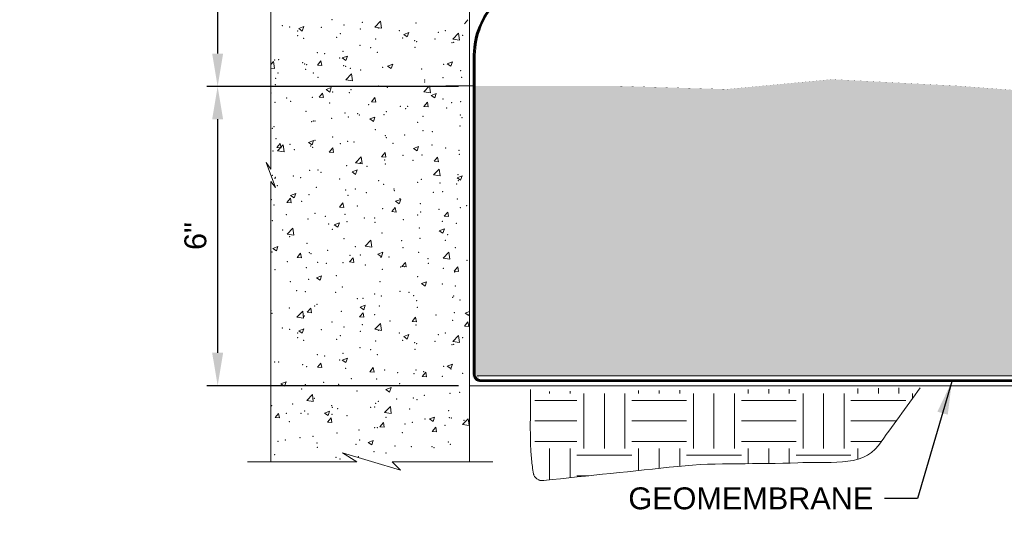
# Model space of a CAD drawing. Header units: inches. Extents: x -1135 to -511, y 39 to 358.
# Tile 13 of 26: x -870 to -802, y 216 to 251. Entities that reach past the tile are written whole.
import ezdxf

# ---------------------------------------------------------------- set-up
doc = ezdxf.new("R2010")
doc.units = ezdxf.units.IN
doc.header["$MEASUREMENT"] = 0
doc.layers.get('DefPoints').update_dxf_attribs({"lineweight": 0})
for name, color, linetype, lineweight in [('C-Detl-Grph-Wt 0', 4, 'Continuous', 0), ('G-ANNO-DIMS', 7, 'Continuous', 0), ('G-ANNO-MASK', 16, 'Continuous', 0), ('G-ANNO-NOTE', 4, 'Continuous', 30), ('G-ANNO-PATT', 250, 'Continuous', 0)]:
    doc.layers.add(name, color=color, linetype=linetype, lineweight=lineweight)
doc.layers.add('G-ANNO-NPLT', color=1, linetype='Continuous', lineweight=0, plot=False)
doc.styles.add("AEC_AC_05ArchDims-CC_1_1'", font='arial.ttf', dxfattribs={"height": 1.5})
doc.styles.add("AEC_AC_44Text-LeftTop_1_1'", font='arial.ttf', dxfattribs={"height": 1.5})
doc.styles.add('Style-Arial', font='arial.ttf')
doc.dimstyles.new("AEC_AC_05_Arch-Dims_1_1'", dxfattribs={"dimtxt": 1.5, "dimasz": 2.25, "dimexe": 0.75, "dimexo": 0.75, "dimgap": 0.75, "dimtad": 1, "dimdec": 4, "dimzin": 15, "dimdsep": 46, "dimlunit": 4, "dimtxsty": "AEC_AC_05ArchDims-CC_1_1'", "dimcen": 0.09, "dimclrd": 256, "dimclre": 256, "dimazin": 2, "dimtfac": 0.7, "dimtdec": 4, "dimtix": 1, "dimtmove": 1, "dimatfit": 3, "dimfxl": 1, "dimfrac": 1, "dimtolj": 1, "dimtzin": 15, "dimlwd": 30, "dimlwe": 30, "dimarcsym": 0})
doc.dimstyles.new("AEC_AC_44_Notes_1_1'", dxfattribs={"dimtxt": 1.5, "dimasz": 2.25, "dimexe": 0.75, "dimexo": 0.75, "dimgap": 0.75, "dimtad": 1, "dimjust": 1, "dimdec": 3, "dimzin": 15, "dimdsep": 46, "dimlunit": 5, "dimtxsty": "AEC_AC_44Text-LeftTop_1_1'", "dimblk": 'NONE', "dimcen": 0.09, "dimclrd": 256, "dimclre": 256, "dimazin": 2, "dimtfac": 0.7, "dimtdec": 3, "dimtmove": 1, "dimatfit": 1, "dimfxl": 1, "dimfrac": 1, "dimtolj": 1, "dimtzin": 15, "dimlwd": 30, "dimlwe": 30, "dimarcsym": 0})

# ---------------------------------------------------------------- blocks, each defined once
blk = doc.blocks.new('_None')
blk = doc.blocks.new('*D59')
at = {"layer": 'DefPoints', "color": 0, "transparency": 16777216}
for p in [(-838.785, 246.497), (-855.988, 226.005), (-838.757, 226.005, 0)]:
    blk.add_point(p, dxfattribs=at)
at = {"layer": 'G-ANNO-DIMS', "lineweight": 30, "transparency": 16777216}
for p, q in [((-839.535, 246.497), (-856.738, 246.497)), ((-855.988, 244.247), (-855.988, 228.255)), ((-839.507, 226.005), (-856.738, 226.005))]:
    blk.add_line(p, q, dxfattribs=at)
at = {"layer": 'G-ANNO-DIMS', "transparency": 16777216}
for points in [[(-856.363, 244.247), (-855.613, 244.247), (-855.988, 246.497)], [(-856.363, 228.255), (-855.613, 228.255), (-855.988, 226.005)]]:
    blk.add_solid(points, dxfattribs=at)
at = {"layer": 'G-ANNO-DIMS', "color": 0, "lineweight": 30, "transparency": 16777216, "insert": (-857.504, 236.251), "char_height": 1.5, "attachment_point": 5, "rotation": 90, "style": "AEC_AC_05ArchDims-CC_1_1'"}
blk.add_mtext('\\A1;6"', dxfattribs=at)
blk = doc.blocks.new('*D60')
at = {"layer": 'DefPoints', "color": 0, "transparency": 16777216}
for p in [(-842.206, 275.574), (-855.988, 246.497), (-838.757, 246.497)]:
    blk.add_point(p, dxfattribs=at)
at = {"layer": 'G-ANNO-DIMS', "lineweight": 30, "transparency": 16777216}
for p, q in [((-842.956, 275.574), (-856.738, 275.574)), ((-855.988, 273.324), (-855.988, 248.747)), ((-839.507, 246.497), (-856.738, 246.497))]:
    blk.add_line(p, q, dxfattribs=at)
at = {"layer": 'G-ANNO-DIMS', "transparency": 16777216}
for points in [[(-856.363, 273.324), (-855.613, 273.324), (-855.988, 275.574)], [(-856.363, 248.747), (-855.613, 248.747), (-855.988, 246.497)]]:
    blk.add_solid(points, dxfattribs=at)
at = {"layer": 'G-ANNO-DIMS', "color": 0, "lineweight": 30, "transparency": 16777216, "insert": (-857.504, 261.035), "char_height": 1.5, "attachment_point": 5, "rotation": 90, "style": "AEC_AC_05ArchDims-CC_1_1'"}
blk.add_mtext('\\A1;8"', dxfattribs=at)

msp = doc.modelspace()

# ---------------------------------------------------------------- hatches: boundary and pattern name
at = {"layer": 'G-ANNO-PATT', "extrusion": (-4.76864e-06, -9.35107e-06, 1)}
h = msp.add_hatch(dxfattribs=at)
h.set_pattern_fill('GRAVEL', color=256, style=0, pattern_type=2)
h.set_pattern_definition([(228.0128, (-817.32393, 240.61743), (-19.9999995, -22.50000054), [0.33634, -33.29772]), (184.96974, (-817.54893, 240.36743), (30.0000003, 2.5000002), [0.57717, -57.13981]), (132.51045, (-818.12393, 240.31743), (25.0000001, -27.5000005), [0.40697, -40.29008]), (267.2737, (-819.09893, 239.69243), (2.50000014, 50.00000023), [0.525595, -52.033895]), (292.83365, (-819.12393, 239.16743), (-12.49999983, 30.00000034), [0.51539, -51.023433]), (357.2737, (-818.92393, 238.69243), (-50.00000023, 2.50000014), [0.525595, -52.033895]), (37.69424, (-818.39893, 238.66743), (-32.50000018, -24.99999965), [0.695073, -68.81212]), (72.25533, (-817.84893, 239.09243), (17.50000028, 54.99999958), [0.65622, -64.965804]), (121.42957, (-817.64893, 239.71743), (-20.00000002, 32.50000024), [0.527375, -52.210183]), (175.23636, (-817.92393, 240.16743), (27.4999999, -2.50000044), [0.60208, -29.501906]), (222.39744, (-818.52393, 240.21743), (-29.99999963, -27.49999991), [0.77862, -77.08344]), (138.8141, (-816.62393, 239.66743), (-17.4999997, 14.9999999), [0.26575, -26.30961]), (171.46923, (-816.82393, 239.84243), (32.50000024, -5.00000022), [0.50559, -50.05378]), (225, (-817.324, 239.9174), (-4e-16, -2.5), [0.35355, -3.18198]), (203.1986, (-817.49893, 240.21743), (12.4999996, 5), [0.190395, -18.84904]), (291.8014, (-817.67393, 240.14243), (-2.5000003, 7.5), [0.26926, -13.193655]), (30.9638, (-817.57393, 239.89243), (7.5000004, 4.9999998), [0.43732, -14.14006]), (161.565, (-817.1989, 240.1174), (5, -2.5), [0.31623, -7.58947]), (16.38954, (-819.12393, 240.14243), (25.00000012, 7.4999997), [0.443, -43.85711]), (70.34618, (-818.69893, 240.26743), (-9.99999994, -27.5000005), [0.37165, -36.79352]), (293.1986, (-817.19893, 240.61743), (-5, 12.4999996), [0.38079, -18.658645]), (343.61046, (-817.04893, 240.26743), (-25.0000001, 7.4999997), [0.443, -43.85711]), (339.44395, (-819.12393, 238.59243), (-12.5, 5.0000001), [0.4272, -20.93281]), (294.77514, (-818.72393, 238.44243), (-12.4999997, 27.4999998), [0.357945, -35.43661]), (66.8014, (-817.17393, 238.11743), (5, 12.4999996), [0.38079, -18.658645]), (17.35403, (-817.02393, 238.46743), (-32.4999996, -10.0000006), [0.41908, -41.48856]), (69.44396, (-818.39893, 238.11743), (-5.0000001, -12.5), [0.2136, -21.14641]), (101.3099, (-817.32393, 238.11743), (-2.4999996, 10), [0.127475, -12.62007]), (165.9638, (-817.3489, 238.24243), (7.5, -2.5), [0.51539, -9.79238]), (186.009, (-817.84893, 238.36743), (24.99999972, 2.49999997), [0.477625, -47.28481]), (303.69, (-817.5739, 239.6674), (-2.5, 5), [0.36056, -8.65332]), (353.15723, (-817.37393, 239.36743), (42.5000003, -4.9999997), [0.629485, -62.318907]), (60.9454, (-816.74893, 239.29243), (-9.9999997, -17.5000006), [0.25739, -25.481685]), (90, (-816.624, 239.5174), (-2.5, 2.5), [0.15, -2.35]), (120.25644, (-817.89893, 238.44243), (9.9999999, -17.50000004), [0.34731, -34.3838]), (48.0128, (-818.07393, 238.74243), (19.9999995, 22.50000054), [0.67268, -32.96138]), (4e-25, (-817.624, 239.2424), (2.5, 2.5), [0.65, -1.85]), (325.30485, (-816.97393, 239.24243), (24.99999944, -17.50000006), [0.395285, -39.133186]), (254.0546, (-816.64893, 239.01743), (-2.5000003, -9.9999996), [0.364005, -17.83627]), (207.64597, (-816.74893, 238.66743), (-47.5000004, -24.99999967), [0.59266, -58.673685]), (175.42608, (-817.27393, 238.39243), (-32.5000004, 2.49999991), [0.626997, -62.072684])])
edge = h.paths.add_edge_path()
edge.add_arc((-838.32404, 226.66478), 0.22861, 138.9603076, 364.8664312)
edge.add_line((-838.09625, 226.68417), (-768.61598, 226.68417))
edge.add_line((-768.61598, 226.68417), (-768.48932, 235.34607))
edge.add_line((-768.48932, 235.34607), (-769.1143, 234.36418))
edge.add_line((-769.1143, 234.36418), (-767.91985, 238.33457))
edge.add_line((-767.91985, 238.33457), (-768.48932, 237.74924))
edge.add_line((-768.48932, 237.74924), (-768.48932, 246.72655))
edge.add_line((-768.48932, 246.72655), (-770.87899, 246.98154))
edge.add_line((-770.87899, 246.98154), (-778.35396, 246.98154))
edge.add_line((-778.35396, 246.98154), (-785.60242, 246.52851))
edge.add_line((-785.60242, 246.52851), (-796.2486, 245.84897))
edge.add_line((-796.2486, 245.84897), (-805.30918, 246.52851))
edge.add_line((-805.30918, 246.52851), (-813.91673, 246.98154))
edge.add_line((-813.91673, 246.98154), (-821.16519, 246.302))
edge.add_line((-821.16519, 246.302), (-828.86668, 246.52851))
edge.add_line((-828.86668, 246.52851), (-834.07651, 246.52851))
edge.add_line((-834.07651, 246.52851), (-838.36241, 246.53328))
edge.add_line((-838.36241, 246.53328), (-838.3607, 245.56896))
edge.add_line((-838.3607, 245.56896), (-838.3607, 240.98311))
edge.add_line((-838.3607, 240.98311), (-838.50369, 240.57783))
edge.add_line((-838.50369, 240.57783), (-838.49647, 226.81488))
at = {"layer": 'G-ANNO-PATT', "ltscale": 2.5}
h = msp.add_hatch(dxfattribs=at)
h.set_pattern_fill('EARTH', color=256, style=0, pattern_type=2)
h.set_pattern_definition([(0, (-827.651, 222.1782), (3.75, 3.75), [3.75, -3.75]), (0, (-827.651, 223.5845), (3.75, 3.75), [3.75, -3.75]), (0, (-827.651, 224.9907), (3.75, 3.75), [3.75, -3.75]), (90, (-827.182, 225.4595), (-3.75, 3.75), [3.75, -3.75]), (90, (-825.776, 225.4595), (-3.75, 3.75), [3.75, -3.75]), (90, (-824.3696, 225.4595), (-3.75, 3.75), [3.75, -3.75])])
edge = h.paths.add_edge_path()
edge.add_line((-807.90344, 225.86114), (-834.26548, 225.59809))
edge.add_line((-834.26548, 225.59809), (-834.27146, 225.59809))
edge.add_line((-834.27146, 225.59809), (-834.27146, 219.44845))
edge.add_line((-834.27146, 219.44845), (-824.50543, 220.47879))
edge.add_spline(control_points=[(-824.50543, 220.47879), (-821.78131, 220.76619), (-819.02877, 220.5925), (-816.29158, 220.73009), (-814.40933, 220.8247), (-811.87065, 220.38587), (-810.76544, 221.9112)], knot_values=[0, 0, 0, 0, 0.59253768, 0.59253768, 0.59253768, 1, 1, 1, 1], degree=3, periodic=0)
edge.add_line((-810.76544, 221.9112), (-807.90344, 225.86114))

# ---------------------------------------------------------------- linework, layer by layer
at = {"layer": 'C-Detl-Grph-Wt 0', "extrusion": (-4.84312e-06, 0.000392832, 1), "const_width": 0.00406, "elevation": 0.10109, "flags": 128}
msp.add_lwpolyline([(-838.35675, 246.52989), (-834.07651, 246.52849), (-828.86668, 246.52849), (-821.16519, 246.30198), (-813.91673, 246.98152), (-805.30918, 246.52849), (-796.2486, 245.84895), (-785.60242, 246.52849), (-778.35396, 246.98152), (-770.87899, 246.98152), (-768.48932, 246.72653)], dxfattribs=at)
at = {"layer": 'C-Detl-Grph-Wt 0', "ltscale": 0.022277, "elevation": 0.00019}
msp.add_lwpolyline([(-838.35675, 246.52991), (-840.36084, 246.52991)], dxfattribs=at)
at = {"layer": 'G-ANNO-MASK'}
for p, q in [((-852.34801, 280.63295, 0), (-852.34801, 240.82904, 0)), ((-838.75702, 280.63295, 0.00047), (-838.75702, 245.56875, 0)), ((-838.49647, 226.77858, 0.00029), (-838.50683, 246.52991, 0.00029)), ((-838.36326, 226.81299, 0.00029), (-838.36231, 246.52991, 0.00047)), ((-838.75702, 245.56875, 0), (-838.75702, 220.78518, 0)), ((-852.34801, 239.9915, 0), (-852.34801, 220.78518, 0)), ((-838.22291, 226.68417, 0), (-768.48932, 226.68417, 0)), ((-837.9696, 226.41334, 0.00029), (-768.48932, 226.4132, 0)), ((-838.75702, 226.00463, 0), (-768.48932, 226.00463, 0)), ((-837.9696, 226.28009, 0.00029), (-768.48932, 226.27996, 0)), ((-846.45192, 220.78518, 0), (-853.94695, 220.78518, 0)), ((-837.15808, 220.78518, 0), (-844.04875, 220.78518, 0))]:
    msp.add_line(p, q, dxfattribs=at)
at = {"layer": 'G-ANNO-MASK', "elevation": 0.00047}
for points in [[(-837.22787, 273.34803, -0.16923182), (-837.30106, 273.12348), (-838.53862, 271.25446, 0.28456222), (-838.09557, 269.1364, -0.44876758), (-837.57237, 263.74831, 0.48062753), (-836.92632, 258.36023, -0.44876758), (-836.40312, 252.97214), (-837.3842, 251.90472, 0.05773742), (-838.26628, 250.16711, 0.07788005), (-838.50586, 248.14841), (-838.50586, 246.52991)], [(-838.36231, 246.52991), (-838.36231, 248.15066, -0.07713757), (-838.1329, 250.11422, -0.07722656), (-837.27483, 251.84639), (-836.31491, 252.89078, 0.4491173), (-836.85929, 258.45986, -0.48119496), (-837.48555, 263.66546, 0.44802595), (-838.01591, 269.2268, -0.28112729), (-838.43057, 271.20029), (-837.16356, 273.11378, 0.15301574), (-837.1179, 273.35046, 0.15301574)]]:
    msp.add_lwpolyline(points, format="xyb", dxfattribs=at)
at = {"layer": 'G-ANNO-MASK', "elevation": 0, "flags": 128}
for points in [[(-852.34801, 240.82904), (-852.66209, 241.27953), (-852.03234, 239.58542), (-852.34801, 239.9915)], [(-846.45192, 220.78518), (-847.43381, 221.41016), (-843.46342, 220.21572), (-844.04875, 220.78518)]]:
    msp.add_lwpolyline(points, dxfattribs=at)
at = {"layer": 'G-ANNO-MASK', "extrusion": (-3.06918e-06, -1.5405e-05, 1)}
for radius in [0.52695, 0.3937]:
    msp.add_arc((-837.9696, 226.80704, -0.00063), radius, 179.1328769, 270, dxfattribs=at)
at = {"layer": 'G-ANNO-NPLT', "ltscale": 2.5}
for points, knots in [([(-833.67165, 219.51174), (-833.7293, 219.51174), (-833.78696, 219.51174), (-833.84461, 219.51174), (-833.87378, 219.51174), (-833.90265, 219.51643), (-833.93156, 219.52166), (-833.96152, 219.52708), (-833.98962, 219.53722), (-834.01778, 219.54978), (-834.07637, 219.57593), (-834.12833, 219.60827), (-834.17725, 219.65073), (-834.22657, 219.69354), (-834.2676, 219.74004), (-834.30153, 219.79479), (-834.31798, 219.82133), (-834.33225, 219.8481), (-834.34375, 219.8768), (-834.34936, 219.8908), (-834.35462, 219.90474), (-834.3587, 219.91922), (-834.36271, 219.93344), (-834.36642, 219.94767), (-834.36911, 219.96217), (-834.39987, 220.12792), (-834.42705, 220.29379), (-834.44952, 220.46076), (-834.47186, 220.62674), (-834.49253, 220.79259), (-834.50773, 220.9594), (-834.538, 221.29154), (-834.56183, 221.62382), (-834.57169, 221.95695), (-834.58153, 222.28963), (-834.58938, 222.62231), (-834.58929, 222.95507), (-834.5892, 223.28806), (-834.58887, 223.62105), (-834.58887, 223.95404), (-834.58887, 224.55313), (-834.58887, 225.15223), (-834.58887, 225.75132)], [0, 0, 0, 0, 0.02576642, 0.02576642, 0.02576642, 0.03880336, 0.03880336, 0.03880336, 0.05231282, 0.05231282, 0.05231282, 0.08042927, 0.08042927, 0.08042927, 0.108772, 0.108772, 0.108772, 0.12251317, 0.12251317, 0.12251317, 0.1292135, 0.1292135, 0.1292135, 0.13579655, 0.13579655, 0.13579655, 0.21103201, 0.21103201, 0.21103201, 0.28581872, 0.28581872, 0.28581872, 0.43472833, 0.43472833, 0.43472833, 0.58344215, 0.58344215, 0.58344215, 0.7322586, 0.7322586, 0.7322586, 1, 1, 1, 1]), ([(-833.67165, 219.51174, 0.00039), (-830.61624, 219.83409, 0.00039), (-827.56083, 220.15644, 0.00039), (-824.50543, 220.47879, 0.00039), (-821.78131, 220.76619, 0.00039), (-819.02877, 220.5925, 0.00039), (-816.29158, 220.73009, 0.00039), (-814.40933, 220.8247, 0.00039), (-811.87065, 220.38587, 0.00039), (-810.76544, 221.9112, 0.00039), (-809.81144, 223.22785, 0.00039), (-808.85744, 224.5445, 0.00039), (-807.90344, 225.86114, 0.00039)], [0, 0, 0, 0, 0.32961106, 0.32961106, 0.32961106, 0.62348268, 0.62348268, 0.62348268, 0.82556538, 0.82556538, 0.82556538, 1, 1, 1, 1])]:
    msp.add_open_spline(points, degree=3, knots=knots, dxfattribs=at)
at = {"layer": 'G-ANNO-NPLT'}
msp.add_3dface([(-620.8441, 285.13311, -3.51772), (-980.8441, 285.13311, -3.51772), (-980.8441, 39.13311, -3.51772), (-620.8441, 39.13311, -3.51772)], dxfattribs=at)
at = {"layer": 'G-ANNO-PATT'}
for p, q in [((-845.22206, 250.55571, 0), (-844.83262, 250.96159, 0)), ((-844.77738, 250.48673, 0), (-844.83263, 250.96158, 0)), ((-839.09952, 250.77884, 0), (-838.85848, 251.0661, 0)), ((-850.44197, 250.45702, 0), (-850.09188, 250.59141, 0)), ((-850.44197, 250.45702, 0), (-850.19326, 250.28926, 0)), ((-850.19326, 250.28926, 0), (-850.09188, 250.59141, 0)), ((-845.22207, 250.5557, 0), (-844.77738, 250.48673, 0)), ((-843.25632, 250.05658, 0), (-842.90623, 250.19097, 0)), ((-843.25632, 250.05658, 0), (-843.00761, 249.88883, 0)), ((-843.00761, 249.88882, 0), (-842.90623, 250.19097, 0)), ((-839.88586, 249.72811, 0), (-839.49642, 250.13399, 0)), ((-839.44118, 249.65914, 0), (-839.49642, 250.13398, 0)), ((-839.88586, 249.7281, 0), (-839.44118, 249.65914, 0)), ((-852.34801, 247.99315, 0), (-852.15752, 248.19168, 0)), ((-852.10227, 247.71684, 0), (-852.15752, 248.19169, 0)), ((-849.16467, 247.95916, 0), (-848.92362, 248.24642, 0)), ((-848.86581, 247.93301, 0), (-848.92362, 248.24642, 0)), ((-847.45743, 248.44393, 0), (-847.10734, 248.57832, 0)), ((-847.45743, 248.44393, 0), (-847.20872, 248.27617, 0)), ((-847.20872, 248.27617, 0), (-847.10734, 248.57831, 0)), ((-844.35908, 247.8937, 0), (-844.00899, 248.02809, 0)), ((-844.11037, 247.72594, 0), (-844.00899, 248.02809, 0)), ((-840.27179, 248.04349, 0), (-839.92169, 248.17788, 0)), ((-840.27178, 248.04349, 0), (-840.02307, 247.87573, 0)), ((-840.02307, 247.87573, 0), (-839.92169, 248.17787, 0)), ((-852.34801, 247.75495, 0), (-852.10227, 247.71684, 0)), ((-849.16467, 247.95916, 0), (-848.86581, 247.93301, 0)), ((-847.21076, 246.9582, 0), (-846.82131, 247.36409, 0)), ((-846.76607, 246.88924, 0), (-846.82131, 247.36409, 0)), ((-844.35908, 247.8937, 0), (-844.11037, 247.72594, 0)), ((-847.21075, 246.95821, 0), (-846.76607, 246.88924, 0)), ((-852.33459, 246.04574, 0), (-852.34801, 246.11846, 0)), ((-852.34801, 246.04692, 0), (-852.33459, 246.04574, 0)), ((-849.04715, 245.75813, 0), (-848.8061, 246.04539, 0)), ((-848.74829, 245.73198, 0), (-848.80611, 246.04539, 0)), ((-848.5602, 246.28105, 0), (-848.2101, 246.41543, 0)), ((-848.5602, 246.28105, 0), (-848.31148, 246.11329, 0)), ((-848.31149, 246.11329, 0), (-848.2101, 246.41543, 0)), ((-841.87455, 246.13061, 0), (-841.48511, 246.53649, 0)), ((-841.87455, 246.13061, 0), (-841.42987, 246.06164, 0)), ((-841.42986, 246.06164, 0), (-841.48511, 246.53649, 0)), ((-841.37455, 245.88061, 0), (-841.02446, 246.01499, 0)), ((-841.12584, 245.71285, 0), (-841.02446, 246.01499, 0)), ((-849.04715, 245.75813, 0), (-848.74829, 245.73198, 0)), ((-845.46085, 245.44437, 0), (-845.2198, 245.73163, 0)), ((-845.46085, 245.44437, 0), (-845.16199, 245.41822, 0)), ((-845.16199, 245.41822, 0), (-845.21981, 245.73163, 0)), ((-841.87455, 245.13061, 0), (-841.6335, 245.41787, 0)), ((-841.57569, 245.10446, 0), (-841.6335, 245.41787, 0)), ((-841.37455, 245.88061, 0), (-841.12584, 245.71285, 0)), ((-841.87455, 245.13061, 0), (-841.57569, 245.10446, 0)), ((-845.57566, 244.26795, 0), (-845.22557, 244.40234, 0)), ((-845.57566, 244.26795, 0), (-845.32695, 244.10019, 0)), ((-845.32695, 244.10019, 0), (-845.22557, 244.40234, 0)), ((-851.93969, 242.31093, 0), (-851.69865, 242.59819, 0)), ((-851.64084, 242.28478, 0), (-851.69865, 242.59819, 0)), ((-849.77677, 242.6553, 0), (-849.42668, 242.78968, 0)), ((-849.77677, 242.6553, 0), (-849.52806, 242.48754, 0)), ((-849.52806, 242.48754, 0), (-849.42668, 242.78968, 0)), ((-851.93969, 242.31093, 0), (-851.64084, 242.28478, 0)), ((-851.88407, 242.08761, 0), (-851.49462, 242.49349, 0)), ((-851.88406, 242.08761, 0), (-851.43938, 242.01865, 0)), ((-851.43938, 242.01865, 0), (-851.49462, 242.4935, 0)), ((-848.35339, 241.99717, 0), (-848.11235, 242.28443, 0)), ((-848.35339, 241.99717, 0), (-848.05454, 241.97102, 0)), ((-848.05454, 241.97102, 0), (-848.11235, 242.28443, 0)), ((-844.76709, 241.68341, 0), (-844.52605, 241.97067, 0)), ((-844.46824, 241.65726, 0), (-844.52605, 241.97067, 0)), ((-842.59113, 242.25486, 0), (-842.24103, 242.38924, 0)), ((-842.59113, 242.25486, 0), (-842.34241, 242.0871, 0)), ((-842.34241, 242.0871, 0), (-842.24103, 242.38924, 0)), ((-846.54786, 241.26001, 0), (-846.15842, 241.6659, 0)), ((-846.54786, 241.26001, 0), (-846.10317, 241.19105, 0)), ((-846.10317, 241.19105, 0), (-846.15842, 241.6659, 0)), ((-844.76709, 241.68341, 0), (-844.46823, 241.65726, 0)), ((-841.18079, 241.36965, 0), (-840.93975, 241.65691, 0)), ((-841.18079, 241.36965, 0), (-840.88193, 241.3435, 0)), ((-840.88193, 241.3435, 0), (-840.93975, 241.65691, 0)), ((-846.79224, 240.6422, 0), (-846.44215, 240.77659, 0)), ((-846.79224, 240.6422, 0), (-846.54353, 240.47444, 0)), ((-846.54353, 240.47444, 0), (-846.44215, 240.77659, 0)), ((-841.21165, 240.43242, 0), (-840.82221, 240.8383, 0)), ((-840.76697, 240.36345, 0), (-840.82221, 240.8383, 0)), ((-841.21165, 240.43242, 0), (-840.76697, 240.36345, 0)), ((-839.60659, 240.24176, 0), (-839.2565, 240.37615, 0)), ((-839.60659, 240.24176, 0), (-839.35788, 240.074, 0)), ((-839.35788, 240.074, 0), (-839.2565, 240.37615, 0)), ((-851.24594, 238.54997, 0), (-851.00489, 238.83723, 0)), ((-851.24594, 238.54997, 0), (-850.94708, 238.52382, 0)), ((-850.94708, 238.52382, 0), (-851.00489, 238.83723, 0)), ((-850.99335, 239.02955, 0), (-850.64326, 239.16393, 0)), ((-850.99335, 239.02955, 0), (-850.74464, 238.86179, 0)), ((-850.74464, 238.86179, 0), (-850.64326, 239.16393, 0)), ((-843.8077, 238.62911, 0), (-843.45761, 238.76349, 0)), ((-843.8077, 238.62911, 0), (-843.55899, 238.46135, 0)), ((-843.55899, 238.46135, 0), (-843.45761, 238.76349, 0)), ((-847.65964, 238.23621, 0), (-847.41859, 238.52347, 0)), ((-847.65964, 238.23621, 0), (-847.36078, 238.21006, 0)), ((-847.36078, 238.21006, 0), (-847.41859, 238.52347, 0)), ((-844.07334, 237.92245, 0), (-843.83229, 238.20971, 0)), ((-844.07334, 237.92245, 0), (-843.77448, 237.8963, 0)), ((-843.77448, 237.8963, 0), (-843.83229, 238.20971, 0)), ((-840.48704, 237.60869, 0), (-840.24599, 237.89595, 0)), ((-840.18818, 237.58254, 0), (-840.24599, 237.89595, 0)), ((-840.48704, 237.60869, 0), (-840.18818, 237.58254, 0)), ((-851.22117, 236.38942, 0), (-850.83173, 236.7953, 0)), ((-850.77648, 236.32045, 0), (-850.83173, 236.7953, 0)), ((-848.00881, 237.01645, 0), (-847.65872, 237.15084, 0)), ((-848.00881, 237.01645, 0), (-847.7601, 236.84869, 0)), ((-847.7601, 236.84869, 0), (-847.65872, 237.15084, 0)), ((-840.82317, 236.61601, 0), (-840.47308, 236.7504, 0)), ((-840.82317, 236.61601, 0), (-840.57446, 236.44825, 0)), ((-840.57446, 236.44825, 0), (-840.47307, 236.7504, 0)), ((-851.22117, 236.38942, 0), (-850.77648, 236.32045, 0)), ((-845.88496, 235.56182, 0), (-845.49552, 235.96771, 0)), ((-845.44028, 235.49286, 0), (-845.49552, 235.9677, 0)), ((-852.20993, 235.4038, 0), (-851.85983, 235.53818, 0)), ((-852.20993, 235.4038, 0), (-851.96121, 235.23604, 0)), ((-851.96122, 235.23604, 0), (-851.85983, 235.53818, 0)), ((-845.88496, 235.56182, 0), (-845.44028, 235.49286, 0)), ((-850.55218, 234.78901, 0), (-850.31114, 235.07627, 0)), ((-850.55218, 234.78901, 0), (-850.25332, 234.76286, 0)), ((-850.25332, 234.76286, 0), (-850.31114, 235.07627, 0)), ((-846.96588, 234.47525, 0), (-846.72484, 234.76251, 0)), ((-846.66702, 234.4491, 0), (-846.72484, 234.76251, 0)), ((-845.02428, 235.00336, 0), (-844.67419, 235.13774, 0)), ((-845.02428, 235.00336, 0), (-844.77557, 234.8356, 0)), ((-844.77557, 234.8356, 0), (-844.67419, 235.13774, 0)), ((-840.54876, 234.73422, 0), (-840.10407, 234.66526, 0)), ((-840.54875, 234.73423, 0), (-840.15931, 235.14011, 0)), ((-840.10407, 234.66526, 0), (-840.15932, 235.14011, 0)), ((-846.96588, 234.47525, 0), (-846.66702, 234.4491, 0)), ((-843.37958, 234.16149, 0), (-843.13854, 234.44875, 0)), ((-843.37958, 234.16149, 0), (-843.08072, 234.13534, 0)), ((-843.08072, 234.13534, 0), (-843.13854, 234.44875, 0)), ((-839.79328, 233.84773, 0), (-839.55223, 234.13499, 0)), ((-839.79328, 233.84773, 0), (-839.49442, 233.82158, 0)), ((-839.49442, 233.82158, 0), (-839.55223, 234.13499, 0)), ((-849.22539, 233.3907, 0), (-848.8753, 233.52509, 0)), ((-849.22539, 233.3907, 0), (-848.97668, 233.22294, 0)), ((-848.97668, 233.22294, 0), (-848.8753, 233.52509, 0)), ((-842.03974, 232.99026, 0), (-841.68965, 233.12465, 0)), ((-842.03974, 232.99026, 0), (-841.79103, 232.8225, 0)), ((-841.79103, 232.8225, 0), (-841.68965, 233.12465, 0)), ((-849.85843, 231.02805, 0), (-849.61738, 231.31531, 0)), ((-849.55957, 231.0019, 0), (-849.61738, 231.31531, 0)), ((-846.24086, 231.37761, 0), (-845.89076, 231.512, 0)), ((-846.24086, 231.37761, 0), (-845.99214, 231.20985, 0)), ((-845.99215, 231.20985, 0), (-845.89076, 231.51199, 0)), ((-850.55827, 230.69123, 0), (-850.16883, 231.09711, 0)), ((-850.55827, 230.69123, 0), (-850.11359, 230.62226, 0)), ((-850.11359, 230.62226, 0), (-850.16883, 231.09711, 0)), ((-849.85843, 231.02805, 0), (-849.55957, 231.0019, 0)), ((-846.27212, 230.71429, 0), (-846.03108, 231.00155, 0)), ((-846.27212, 230.71429, 0), (-845.97327, 230.68814, 0)), ((-845.97327, 230.68814, 0), (-846.03108, 231.00155, 0)), ((-842.68582, 230.40053, 0), (-842.44478, 230.68779, 0)), ((-842.38697, 230.37438, 0), (-842.44478, 230.68779, 0)), ((-839.05521, 230.97717, 0), (-838.75702, 231.09163, 0)), ((-839.05521, 230.97717, 0), (-838.8065, 230.80941, 0)), ((-838.8065, 230.80941, 0), (-838.75702, 230.95687, 0)), ((-850.44197, 229.76495, 0), (-850.09188, 229.89934, 0)), ((-850.19326, 229.59719, 0), (-850.09188, 229.89934, 0)), ((-845.22207, 229.86363, 0), (-844.77738, 229.79466, 0)), ((-845.22206, 229.86364, 0), (-844.83262, 230.26952, 0)), ((-844.77738, 229.79466, 0), (-844.83263, 230.26951, 0)), ((-842.68582, 230.40053, 0), (-842.38696, 230.37438, 0)), ((-839.09952, 230.08676, 0), (-838.85848, 230.37403, 0)), ((-839.09952, 230.08676, 0), (-838.80066, 230.06062, 0)), ((-838.80066, 230.06062, 0), (-838.85848, 230.37403, 0)), ((-850.44197, 229.76495, 0), (-850.19326, 229.59719, 0)), ((-843.25632, 229.36451, 0), (-842.90623, 229.4989, 0)), ((-843.25632, 229.36451, 0), (-843.00761, 229.19675, 0)), ((-843.00761, 229.19675, 0), (-842.90623, 229.4989, 0)), ((-839.88586, 229.03604, 0), (-839.49642, 229.44192, 0)), ((-839.44118, 228.96706, 0), (-839.49642, 229.44191, 0)), ((-839.88586, 229.03603, 0), (-839.44118, 228.96707, 0)), ((-847.45743, 227.75186, 0), (-847.10734, 227.88625, 0)), ((-847.20872, 227.5841, 0), (-847.10734, 227.88624, 0)), ((-849.16467, 227.26709, 0), (-848.92362, 227.55435, 0)), ((-849.16467, 227.26709, 0), (-848.86581, 227.24094, 0)), ((-848.86581, 227.24094, 0), (-848.92362, 227.55435, 0)), ((-847.45743, 227.75186, 0), (-847.20872, 227.5841, 0)), ((-845.57837, 226.95333, 0), (-845.33732, 227.24059, 0)), ((-845.27951, 226.92718, 0), (-845.33732, 227.24059, 0)), ((-840.27179, 227.35142, 0), (-839.92169, 227.48581, 0)), ((-840.27178, 227.35142, 0), (-840.02307, 227.18366, 0)), ((-840.02307, 227.18366, 0), (-839.92169, 227.4858, 0)), ((-845.57837, 226.95333, 0), (-845.27951, 226.92718, 0)), ((-841.99207, 226.63956, 0), (-841.75102, 226.92683, 0)), ((-841.99207, 226.63957, 0), (-841.69321, 226.61342, 0)), ((-841.69321, 226.61341, 0), (-841.75102, 226.92683, 0)), ((-851.65855, 226.1392, 0), (-851.30845, 226.27359, 0)), ((-851.65854, 226.1392, 0), (-851.40983, 225.97144, 0)), ((-851.40983, 225.97144, 0), (-851.30845, 226.27359, 0)), ((-844.4729, 225.73876, 0), (-844.12281, 225.87315, 0)), ((-844.4729, 225.73876, 0), (-844.22419, 225.571, 0)), ((-844.22419, 225.571, 0), (-844.1228, 225.87315, 0)), ((-849.89537, 224.99304, 0), (-849.50593, 225.39893, 0)), ((-849.45069, 224.92407, 0), (-849.50594, 225.39892, 0)), ((-849.89538, 224.99304, 0), (-849.45069, 224.92407, 0)), ((-844.55917, 224.16545, 0), (-844.16972, 224.57133, 0)), ((-844.11449, 224.09647, 0), (-844.16973, 224.57132, 0)), ((-852.05721, 223.81989, 0), (-851.81617, 224.10715, 0)), ((-852.05721, 223.81989, 0), (-851.75835, 223.79374, 0)), ((-851.75836, 223.79374, 0), (-851.81617, 224.10715, 0)), ((-848.67401, 224.12611, 0), (-848.32392, 224.2605, 0)), ((-848.67401, 224.12611, 0), (-848.4253, 223.95835, 0)), ((-848.47091, 223.50613, 0), (-848.22987, 223.79339, 0)), ((-848.4253, 223.95834, 0), (-848.32392, 224.26049, 0)), ((-848.17205, 223.47998, 0), (-848.22987, 223.79339, 0)), ((-844.55917, 224.16544, 0), (-844.11449, 224.09647, 0)), ((-841.48836, 223.72567, 0), (-841.13827, 223.86006, 0)), ((-841.48836, 223.72567, 0), (-841.23965, 223.55791, 0)), ((-841.23965, 223.55791, 0), (-841.13827, 223.86005, 0)), ((-839.22296, 223.33785, 0), (-838.83352, 223.74373, 0)), ((-838.77828, 223.26887, 0), (-838.83353, 223.74372, 0)), ((-848.47091, 223.50613, 0), (-848.17205, 223.47998, 0)), ((-844.88461, 223.19236, 0), (-844.64357, 223.47963, 0)), ((-844.88461, 223.19237, 0), (-844.58575, 223.16622, 0)), ((-844.58575, 223.16621, 0), (-844.64357, 223.47963, 0)), ((-841.29831, 222.8786, 0), (-841.05727, 223.16587, 0)), ((-840.99945, 222.85245, 0), (-841.05726, 223.16587, 0)), ((-839.22297, 223.33784, 0), (-838.77828, 223.26887, 0)), ((-841.29831, 222.8786, 0), (-840.99945, 222.85246, 0)), ((-845.68948, 222.11301, 0), (-845.33938, 222.2474, 0)), ((-845.68947, 222.11301, 0), (-845.44076, 221.94525, 0)), ((-845.44076, 221.94525, 0), (-845.33938, 222.2474, 0))]:
    msp.add_line(p, q, dxfattribs=at)
at = {"layer": 'G-ANNO-PATT', "ltscale": 0.022277}
for points, const_width, elevation in [([(-837.17108, 273.35397, -0.16807254), (-837.25436, 273.09648), (-838.48733, 271.2344, 0.28302186), (-838.05731, 269.18272, -0.44842595), (-837.53078, 263.71515, 0.48088514), (-836.89379, 258.41073, -0.44892926), (-836.3609, 252.93966), (-837.33896, 251.87552, 0.05754117), (-838.21213, 250.15493, 0.07783373), (-838.44906, 248.15427), (-838.44906, 246.53474)], 0.1, 0.00038), ([(-838.42504, 226.81393, 0.41865343), (-837.9696, 226.35154)], 0.12, 0.00029)]:
    msp.add_lwpolyline(points, format="xyb", dxfattribs=dict(at, const_width=const_width, elevation=elevation))
at = {"layer": 'G-ANNO-PATT', "ltscale": 0.022277, "const_width": 0.12}
for points, elevation in [([(-838.43409, 246.52991), (-838.42504, 226.81393)], 0.00047), ([(-768.48932, 226.35159), (-837.9696, 226.35154)], 0.00029)]:
    msp.add_lwpolyline(points, dxfattribs=dict(at, elevation=elevation))
at = {"layer": 'G-ANNO-PATT'}
for p in [(-848.15282, 251.06088, 0), (-847.34592, 250.71124, 0), (-846.09422, 250.87603, 0), (-842.42174, 250.84245, 0), (-851.56396, 250.64589, 0), (-851.06875, 250.56036, 0), (-850.50367, 250.29551, 0), (-848.89485, 250.53311, 0), (-847.58586, 250.11552, 0), (-846.22573, 250.42034, 0), (-844.98893, 250.4904, 0), (-843.55662, 250.30757, 0), (-840.88751, 250.19479, 0), (-840.41141, 250.31215, 0), (-850.50972, 249.97426, 0), (-850.11139, 249.79543, 0), (-847.84061, 249.86149, 0), (-845.17149, 249.74872, 0), (-843.32734, 249.81163, 0), (-842.50238, 249.63594, 0), (-842.35816, 249.569, 0), (-841.10646, 249.73379, 0), (-839.95701, 249.49808, 0), (-839.83327, 249.52317, 0), (-839.2128, 249.9831, 0), (-849.1592, 248.81058, 0), (-848.66127, 248.73918, 0), (-847.40957, 248.90397, 0), (-846.24327, 249.3111, 0), (-845.51591, 249.15328, 0), (-845.04973, 248.82593, 0), (-842.48254, 249.17799, 0), (-852.07514, 248.31005, 0), (-851.81902, 248.32346, 0), (-850.17219, 248.13096, 0), (-850.02321, 248.02391, 0), (-849.8896, 247.99157, 0), (-847.64666, 248.45105, 0), (-840.52814, 248.01104, 0), (-851.85007, 247.41508, 0), (-849.95642, 247.66439, 0), (-849.4426, 247.41252, 0), (-847.3541, 247.91113, 0), (-847.22049, 247.8788, 0), (-846.91707, 247.73261, 0), (-846.19904, 247.6134, 0), (-844.68499, 247.79836, 0), (-842.01588, 247.68558, 0), (-839.34676, 247.57281, 0), (-852.00978, 247.06046, 0), (-849.11497, 247.11288, 0), (-841.81375, 246.79508, 0), (-841.8109, 246.93788, 0), (-840.5592, 247.10267, 0), (-839.28822, 247.11517, 0), (-852.0309, 246.61235, 0), (-848.11401, 246.10806, 0), (-846.97787, 246.06814, 0), (-846.86231, 246.27285, 0), (-844.96865, 246.52215, 0), (-844.38093, 246.44302, 0), (-852.07058, 245.396, 0), (-851.27176, 245.69233, 0), (-850.99689, 245.46893, 0), (-849.5034, 245.74805, 0), (-848.32777, 245.35616, 0), (-840.57362, 245.63113, 0), (-839.98089, 245.37991, 0), (-839.34902, 245.4507, 0), (-849.94265, 244.79731, 0), (-847.27353, 244.68453, 0), (-846.40548, 244.63008, 0), (-845.65866, 245.24338, 0), (-844.44173, 244.77855, 0), (-843.48955, 245.13061, 0), (-843.12625, 244.96582, 0), (-842.98955, 245.13061, 0), (-841.87455, 245.13061, 0), (-841.87455, 245.13061, 0), (-840.32044, 245.01783, 0), (-849.5642, 244.08358, 0), (-849.42936, 244.136, 0), (-849.32141, 244.12956, 0), (-848.17766, 244.30079, 0), (-847.03867, 244.40367, 0), (-846.284, 244.55009, 0), (-844.60442, 244.57176, 0), (-842.29147, 244.03277, 0), (-841.93531, 244.45898, 0), (-839.37554, 244.5333, 0), (-839.2662, 244.34621, 0), (-852.23734, 243.62903, 0), (-852.13138, 243.73153, 0), (-845.2074, 243.53225, 0), (-841.93535, 243.46614, 0), (-841.29624, 243.40785, 0), (-839.40982, 243.78623, 0), (-851.99164, 242.92739, 0), (-849.32253, 242.81461, 0), (-848.12333, 243.03172, 0), (-847.59935, 242.57803, 0), (-847.09947, 242.7392, 0), (-846.65342, 242.70184, 0), (-844.50253, 243.11408, 0), (-844.4416, 242.99376, 0), (-843.98431, 242.58906, 0), (-843.1899, 243.15855, 0), (-852.19218, 242.06706, 0), (-851.03927, 242.5312, 0), (-850.74471, 242.16394, 0), (-849.625, 242.41911, 0), (-849.49301, 242.32873, 0), (-841.3152, 242.47629, 0), (-840.38192, 242.28299, 0), (-839.47061, 242.12176, 0), (-846.21379, 241.28194, 0), (-844.56333, 241.44962, 0), (-843.29786, 241.78247, 0), (-842.61158, 241.43579, 0), (-841.99615, 241.80167, 0), (-839.45383, 241.85152, 0), (-849.6858, 240.75464, 0), (-849.12972, 240.78142, 0), (-848.9147, 240.60597, 0), (-847.16027, 241.07473, 0), (-845.75694, 241.0217, 0), (-844.50524, 241.18649, 0), (-852.25298, 240.40259, 0), (-852.06005, 240.19188, 0), (-852.04565, 240.28089, 0), (-850.80835, 240.35667, 0), (-850.29621, 240.25963, 0), (-847.62709, 240.14686, 0), (-844.95798, 240.03409, 0), (-842.28887, 239.92131, 0), (-842.05695, 240.1372, 0), (-839.53141, 240.45729, 0), (-839.51748, 240.04425, 0), (-851.91108, 239.70078, 0), (-849.24197, 239.58801, 0), (-847.22106, 239.41026, 0), (-846.57285, 239.47524, 0), (-845.82059, 239.21443, 0), (-844.62413, 239.78515, 0), (-843.92693, 239.46374, 0), (-843.90374, 239.36246, 0), (-841.23463, 239.24969, 0), (-840.76918, 239.87946, 0), (-840.58836, 239.29968, 0), (-839.61976, 239.80854, 0), (-852.31378, 238.73812, 0), (-850.23004, 238.63392, 0), (-849.7466, 239.09017, 0), (-847.07229, 239.04964, 0), (-843.50429, 238.79915, 0), (-839.59221, 238.79282, 0), (-852.1237, 238.38461, 0), (-846.42022, 238.29863, 0), (-844.68493, 238.12068, 0), (-842.11775, 238.47273, 0), (-842.08453, 237.9074, 0), (-840.83283, 238.07219, 0), (-839.39029, 238.20184, 0), (-838.93917, 238.3215, 0), (-852.25208, 237.29758, 0), (-851.29096, 237.71809, 0), (-849.8074, 237.4257, 0), (-849.33615, 237.7981, 0), (-848.62185, 237.60532, 0), (-847.28186, 237.7458, 0), (-847.13594, 237.24237, 0), (-845.95274, 237.49254, 0), (-845.24228, 237.49168, 0), (-845.22215, 237.20079, 0), (-843.28363, 237.37977, 0), (-842.30622, 237.70132, 0), (-840.61452, 237.26699, 0), (-851.54539, 236.66186, 0), (-848.38764, 237.07758, 0), (-848.13808, 236.70027, 0), (-842.17855, 236.80826, 0), (-839.65301, 237.12835, 0), (-851.05401, 236.19974, 0), (-847.34266, 236.08133, 0), (-844.74573, 236.45621, 0), (-843.39988, 235.93534, 0), (-842.14818, 236.10013, 0), (-840.39667, 235.95154, 0), (-840.25452, 236.34944, 0), (-849.8682, 235.76123, 0), (-848.45129, 235.27031, 0), (-846.55763, 235.51962, 0), (-843.3126, 235.45101, 0), (-839.71381, 235.46388, 0), (-852.26464, 235.16311, 0), (-851.2104, 234.49149, 0), (-849.70299, 235.10552, 0), (-849.59553, 235.05034, 0), (-846.92641, 234.93756, 0), (-846.22853, 234.95049, 0), (-844.80653, 234.79174, 0), (-844.2573, 234.82479, 0), (-842.23934, 235.14379, 0), (-841.58819, 234.71202, 0), (-838.91908, 234.59924, 0), (-852.06039, 233.94944, 0), (-849.929, 234.09676, 0), (-849.14446, 234.44996, 0), (-848.54129, 234.37871, 0), (-847.40346, 234.41686, 0), (-845.87217, 234.26594, 0), (-844.71522, 233.96329, 0), (-843.46352, 234.12808, 0), (-843.20306, 234.15317, 0), (-841.56986, 234.37738, 0), (-840.53395, 234.04039, 0), (-849.76664, 233.29826, 0), (-847.87298, 233.54756, 0), (-842.30014, 233.47932, 0), (-839.77461, 233.79941, 0), (-851.01833, 233.13347, 0), (-850.59028, 232.50879, 0), (-847.46426, 232.75239, 0), (-844.86733, 233.12727, 0), (-840.60311, 232.96822, 0), (-839.72746, 232.82105, 0), (-849.98979, 232.43229, 0), (-847.92117, 232.39602, 0), (-846.43497, 231.96717, 0), (-846.03057, 231.99123, 0), (-845.25206, 232.28325, 0), (-844.77887, 232.15602, 0), (-843.51904, 232.46769, 0), (-842.88521, 232.40532, 0), (-842.58295, 232.17047, 0), (-842.36094, 231.81485, 0), (-839.91383, 232.0577, 0), (-839.83541, 232.13495, 0), (-839.40503, 231.87038, 0), (-852.33368, 231.16141, 0), (-851.08198, 231.3262, 0), (-849.3509, 231.46664, 0), (-849.18832, 231.5755, 0), (-844.92813, 231.4628, 0), (-842.32096, 231.36986, 0), (-852.26683, 230.96612, 0), (-850.05059, 230.76783, 0), (-847.52506, 231.08792, 0), (-845.23689, 230.86933, 0), (-841.04281, 230.84899, 0), (-839.89621, 230.47048, 0), (-839.79111, 231.01378, 0), (-851.56396, 229.95382, 0), (-851.06875, 229.86828, 0), (-848.89485, 229.84104, 0), (-848.15282, 230.36881, 0), (-847.34592, 230.01917, 0), (-846.09422, 230.18396, 0), (-844.98893, 229.79833, 0), (-844.20056, 230.43326, 0), (-842.42174, 230.15038, 0), (-850.50972, 229.28219, 0), (-850.50367, 229.60344, 0), (-850.11139, 229.10336, 0), (-847.84061, 229.16942, 0), (-847.58586, 229.42345, 0), (-846.22573, 229.72827, 0), (-843.55662, 229.6155, 0), (-843.32734, 229.11956, 0), (-840.88751, 229.50272, 0), (-840.41141, 229.62008, 0), (-839.2128, 229.29103, 0), (-846.24327, 228.61903, 0), (-845.51591, 228.46121, 0), (-845.17149, 229.05664, 0), (-842.50238, 228.94387, 0), (-842.48254, 228.48591, 0), (-842.35816, 228.87693, 0), (-841.10646, 229.04172, 0), (-839.95701, 228.80601, 0), (-839.83327, 228.8311, 0), (-849.1592, 228.11851, 0), (-848.66127, 228.04711, 0), (-847.64666, 227.75898, 0), (-847.40957, 228.2119, 0), (-845.04973, 228.13386, 0), (-852.07514, 227.61798, 0), (-851.81902, 227.63138, 0), (-850.17219, 227.43889, 0), (-849.8896, 227.2995, 0), (-847.22049, 227.18673, 0), (-840.52814, 227.31897, 0), (-840.01781, 227.14154, 0), (-846.83126, 226.48915, 0), (-845.11052, 226.46939, 0), (-844.55138, 227.07395, 0), (-843.6735, 226.90487, 0), (-842.54334, 226.82144, 0), (-842.4218, 227.06966, 0), (-841.88227, 226.96118, 0), (-840.61785, 226.63676, 0), (-839.21315, 226.8484, 0), (-850.23299, 225.77442, 0), (-849.97661, 226.07505, 0), (-848.72492, 226.23984, 0), (-847.70746, 226.09451, 0), (-843.53378, 226.13624, 0), (-849.36564, 225.13519, 0), (-846.44971, 225.63571, 0), (-843.73715, 225.0976, 0), (-842.60414, 225.15698, 0), (-841.84349, 225.34691, 0), (-840.07861, 225.47707, 0), (-839.41977, 225.53893, 0), (-852.28157, 224.63466, 0), (-850.86328, 224.74452, 0), (-848.19416, 224.63175, 0), (-848.1466, 224.51709, 0), (-847.76826, 224.43004, 0), (-845.52505, 224.51897, 0), (-845.25163, 224.53788, 0), (-845.17132, 224.80492, 0), (-844.98885, 224.93281, 0), (-842.85594, 224.4062, 0), (-842.3357, 225.0384, 0), (-851.29196, 224.10299, 0), (-850.29379, 224.10995, 0), (-850.04026, 224.26778, 0), (-849.80904, 224.0729, 0), (-848.16757, 224.03735, 0), (-847.13993, 223.96012, 0), (-844.47081, 223.84735, 0), (-841.8017, 223.73458, 0), (-840.18683, 224.29343, 0), (-840.13941, 223.8126, 0), (-840.00109, 223.79058, 0), (-851.0835, 223.53683, 0), (-845.23212, 223.14045, 0), (-845.0525, 223.12554, 0), (-843.15884, 223.37485, 0), (-842.66494, 223.49251, 0), (-840.42616, 223.28862, 0), (-839.13259, 223.6218, 0), (-850.35459, 222.44548, 0), (-849.46195, 222.54503, 0), (-847.82906, 222.76557, 0), (-846.3042, 222.96076, 0), (-843.34209, 222.7881, 0), (-851.85804, 222.20298, 0), (-851.35561, 222.29572, 0), (-849.18892, 222.0902, 0), (-849.17395, 221.78705, 0), (-846.51981, 221.97743, 0), (-846.25802, 222.28757, 0), (-843.8507, 221.86466, 0), (-842.72574, 221.82804, 0), (-841.31644, 221.81852, 0), (-841.18159, 221.75188, 0), (-840.20021, 222.14813, 0), (-840.06474, 221.98331, 0), (-852.08988, 221.28652, 0), (-847.88986, 221.1011, 0), (-846.36785, 221.15349, 0), (-845.29292, 221.47598, 0), (-844.47419, 221.40279, 0), (-847.61955, 220.9887, 0)]:
    msp.add_point(p, dxfattribs=at)

# ---------------------------------------------------------------- texts
at = {"layer": 'G-ANNO-NOTE', "insert": (-827.88307, 218.28048, 0), "char_height": 1.5, "attachment_point": 4, "style": 'Style-Arial'}
msp.add_mtext('GEOMEMBRANE', dxfattribs=at)

# ---------------------------------------------------------------- dimensions: what is measured, and where the dimension line sits
at = {"layer": 'G-ANNO-DIMS', "lineweight": 30}
for base, p1, p2, text, picture, middle in [((-855.98787, 246.49677, 0.00047), (-842.20553, 275.57364, 0.00047), (-838.75702, 246.49677, 0.00047), '8"', '*D60', (-857.50373, 261.03521, 0.00047)), ((-855.98787, 226.00463, 0.00047), (-838.78481, 246.49677, 0.00047), (-838.75702, 226.00463, 0), '6"', '*D59', (-857.50373, 236.2507, 0.00047))]:
    dim = msp.add_linear_dim(base=base, p1=p1, p2=p2, angle=270, text=text, dimstyle="AEC_AC_05_Arch-Dims_1_1'", dxfattribs=at)
    dim.commit()
    dim.dimension.update_dxf_attribs({"geometry": picture, "text_midpoint": middle})

# ---------------------------------------------------------------- leaders
at = {"layer": 'G-ANNO-NOTE', "lineweight": 30, "annotation_type": 0, "has_hookline": 1, "hookline_direction": 1, "text_width": 16.54195}
msp.add_leader([(-805.74218, 226.27996, 0), (-808.10376, 218.28048, 0), (-810.35376, 218.28048, 0)], dimstyle="AEC_AC_44_Notes_1_1'", override={"dimtad": 0, "dimclrd": 0, "dimlwd": 25}, dxfattribs=at)

doc.saveas('drawing.dxf')
